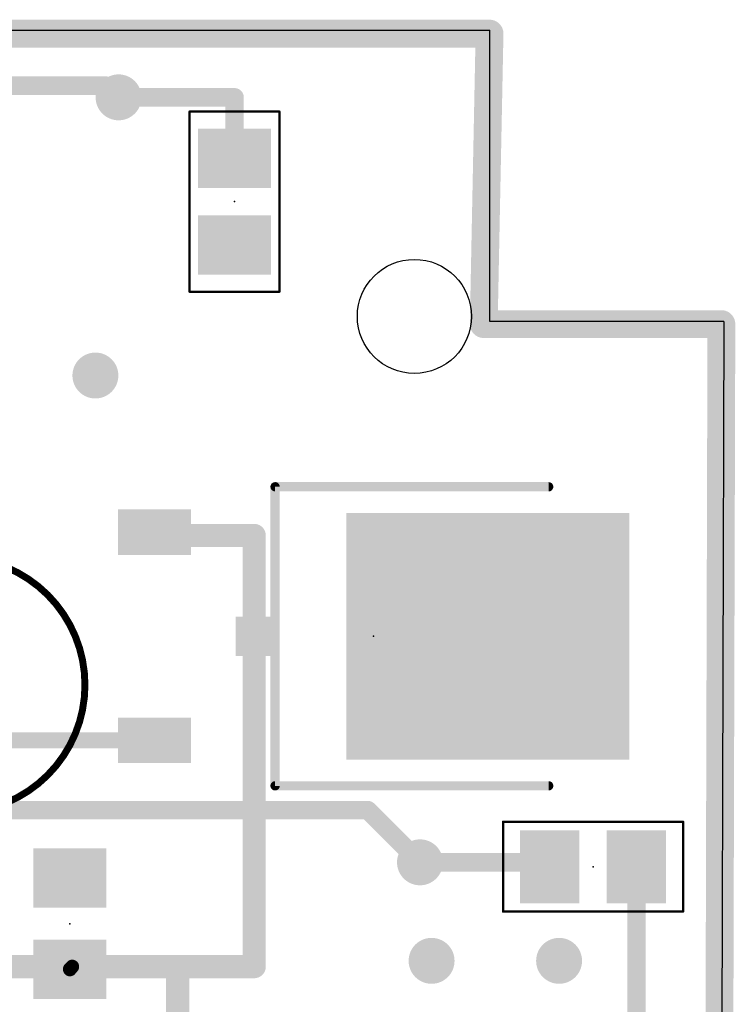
# Model space of a CAD drawing. Extents: x 0 to 100, y -1 to 59.
# Tile 11 of 11: x 85 to 100, y 38 to 59. Entities that reach past the tile are written whole.
import ezdxf

# ---------------------------------------------------------------- set-up
doc = ezdxf.new("R2010")
doc.units = 0
for name, color, linetype in [('1', 12, 'CONTINUOUS'), ('16', 132, 'CONTINUOUS'), ('18', 110, 'CONTINUOUS'), ('20', 53, 'CONTINUOUS'), ('21', 253, 'CONTINUOUS'), ('23', 53, 'CONTINUOUS'), ('39', 12, 'CONTINUOUS')]:
    doc.layers.add(name, color=color, linetype=linetype)

# ---------------------------------------------------------------- blocks, each defined once
blk = doc.blocks.new('RECT')
blk.add_solid([(-0.5, -0.5), (0.5, -0.5), (-0.5, 0.5), (0.5, 0.5)])
blk = doc.blocks.new('ROUNDV')
at = {"const_width": 0.5}
blk.add_lwpolyline([(0, -0.25, 1), (0, 0.25, 1), (0, -0.25)], format="xyb", dxfattribs=at)

msp = doc.modelspace()

# ---------------------------------------------------------------- linework, layer by layer
at = {"layer": '1'}
for points, const_width in [([(94.996, 58.928), (4.953, 58.928)], 0.6096), ([(94.869, 52.562), (94.996, 58.928)], 0.6096), ([(86.868, 57.531), (89.408, 57.531)], 0.4064), ([(89.408, 57.531), (89.408, 56.195)], 0.4064), ([(100.076, 52.562), (94.869, 52.562)], 0.6096), ([(99.949, 6.493), (100.076, 52.562)], 0.6096), ([(87.656, 47.9298), (87.656, 48)], 0.508), ([(89.8398, 47.9298), (87.656, 47.9298)], 0.508), ([(89.8398, 38.481), (89.8398, 47.9298)], 0.508), ([(83.439, 43.44), (87.656, 43.44)], 0.3556), ([(93.472, 40.767), (96.2198, 40.767)], 0.4064), ([(96.2198, 40.767), (96.3152, 40.6716)], 0.4064), ([(98.2152, 36.787), (98.2152, 40.6716)], 0.4064), ([(75.565, 38.481), (85.852, 38.481)], 0.508), ([(85.852, 38.481), (88.1634, 38.481)], 0.508), ([(85.8012, 38.4302), (85.852, 38.481)], 0.3048), ([(88.1634, 34.4424), (88.1634, 38.481)], 0.508), ([(88.1634, 38.481), (89.8398, 38.481)], 0.508), ([(85.8012, 38.4208), (85.8012, 38.4302)], 0.3048)]:
    msp.add_lwpolyline(points, dxfattribs=dict(at, const_width=const_width))
for points, const_width in [([(95.1484, 58.925, 1), (94.8436, 58.931)], 0.3048), ([(94.996, 58.7756, 1), (94.996, 59.0804)], 0.3048), ([(86.868, 57.6326, 1), (86.868, 57.4294)], 0.2032), ([(89.5096, 57.531, 1), (89.3064, 57.531)], 0.2032), ([(89.408, 57.4294, 1), (89.408, 57.6326)], 0.2032), ([(89.3064, 56.195, 1), (89.5096, 56.195)], 0.2032), ([(94.869, 52.7144, 1), (94.869, 52.4096)], 0.3048), ([(100.2284, 52.5616, 1), (99.9236, 52.5624)], 0.3048), ([(100.076, 52.4096, 1), (100.076, 52.7144)], 0.3048), ([(94.7166, 52.565, 1), (95.0214, 52.559)], 0.3048), ([(87.783, 48, 1), (87.529, 48)], 0.254), ([(87.656, 48.0568, 1), (87.656, 47.8028)], 0.254), ([(89.9668, 47.9298, 1), (89.7128, 47.9298)], 0.254), ([(89.8398, 47.8028, 1), (89.8398, 48.0568)], 0.254), ([(87.529, 47.9298, 1), (87.783, 47.9298)], 0.254), ([(87.656, 43.3511, 1), (87.656, 43.5289)], 0.1778), ([(93.472, 40.8686, 1), (93.472, 40.6654)], 0.2032), ([(96.2916, 40.8388, 1), (96.148, 40.6952)], 0.2032), ([(96.2198, 40.6654, 1), (96.2198, 40.8686)], 0.2032), ([(96.2434, 40.5998, 1), (96.387, 40.7434)], 0.2032), ([(98.3168, 40.6716, 1), (98.1136, 40.6716)], 0.2032), ([(85.852, 38.608, 1), (85.852, 38.354)], 0.254), ([(85.9059, 38.4271, 1), (85.7981, 38.5349)], 0.1524), ([(85.852, 38.354, 1), (85.852, 38.608)], 0.254), ([(88.2904, 38.481, 1), (88.0364, 38.481)], 0.254), ([(88.1634, 38.608, 1), (88.1634, 38.354)], 0.254), ([(88.1634, 38.354, 1), (88.1634, 38.608)], 0.254), ([(89.8398, 38.354, 1), (89.8398, 38.608)], 0.254), ([(85.8774, 38.4302, 1), (85.725, 38.4302)], 0.1524), ([(85.7473, 38.4841, 1), (85.8551, 38.3763)], 0.1524), ([(85.725, 38.4208, 1), (85.8774, 38.4208)], 0.1524), ([(89.7128, 38.481, 1), (89.9668, 38.481)], 0.254)]:
    msp.add_lwpolyline(points, format="xyb", dxfattribs=dict(at, const_width=const_width))
at = {"layer": '16'}
for points, const_width in [([(94.996, 58.928), (4.953, 58.928)], 0.6096), ([(94.869, 52.562), (94.996, 58.928)], 0.6096), ([(77.216, 57.785), (86.614, 57.785)], 0.4064), ([(86.614, 57.785), (86.868, 57.531)], 0.4064), ([(100.076, 52.562), (94.869, 52.562)], 0.6096), ([(99.949, 6.493), (100.076, 52.562)], 0.6096), ([(81.788, 41.91), (92.329, 41.91)], 0.4064), ([(92.329, 41.91), (93.472, 40.767)], 0.4064)]:
    msp.add_lwpolyline(points, dxfattribs=dict(at, const_width=const_width))
for points, const_width in [([(95.1484, 58.925, 1), (94.8436, 58.931)], 0.3048), ([(94.996, 58.7756, 1), (94.996, 59.0804)], 0.3048), ([(86.6858, 57.8568, 1), (86.5422, 57.7132)], 0.2032), ([(86.614, 57.6834, 1), (86.614, 57.8866)], 0.2032), ([(86.7962, 57.4592, 1), (86.9398, 57.6028)], 0.2032), ([(94.869, 52.7144, 1), (94.869, 52.4096)], 0.3048), ([(100.2284, 52.5616, 1), (99.9236, 52.5624)], 0.3048), ([(100.076, 52.4096, 1), (100.076, 52.7144)], 0.3048), ([(94.7166, 52.565, 1), (95.0214, 52.559)], 0.3048), ([(92.4008, 41.9818, 1), (92.2572, 41.8382)], 0.2032), ([(92.329, 41.8084, 1), (92.329, 42.0116)], 0.2032), ([(93.4002, 40.6952, 1), (93.5438, 40.8388)], 0.2032)]:
    msp.add_lwpolyline(points, format="xyb", dxfattribs=dict(at, const_width=const_width))
at = {"layer": '20'}
for p, q in [((5, 59), (95, 59)), ((95, 52.619), (95, 59)), ((100.127, 52.619), (95, 52.619)), ((100.127, 52.619), (100, 6.508))]:
    msp.add_line(p, q, dxfattribs=at)
msp.add_circle((93.35, 52.73), 1.25, dxfattribs=at)
at = {"layer": '21', "const_width": 0.2032}
for points in [[(90.297, 42.443), (90.297, 48.997)], [(90.297, 48.997), (96.2914, 48.9966)], [(96.2914, 42.4434), (90.297, 42.443)]]:
    msp.add_lwpolyline(points, dxfattribs=at)
at = {"layer": '21'}
for points, const_width in [([(90.3478, 48.997, 1), (90.2462, 48.997)], 0.1016), ([(90.297, 49.0478, 1), (90.297, 48.9462)], 0.1016), ([(96.2914, 48.9458, 1), (96.2914, 49.0474)], 0.1016), ([(83.3374, 41.8592, 1), (83.3374, 47.4472, 1), (83.3374, 41.8592)], 0.1524), ([(90.297, 42.4938, 1), (90.297, 42.3922)], 0.1016), ([(96.2914, 42.3926, 1), (96.2914, 42.4942)], 0.1016), ([(90.2462, 42.443, 1), (90.3478, 42.443)], 0.1016)]:
    msp.add_lwpolyline(points, format="xyb", dxfattribs=dict(at, const_width=const_width))
at = {"layer": '23'}
for p in [(89.408, 55.245), (92.456, 45.72), (97.2652, 40.6716), (85.8012, 39.4208)]:
    msp.add_point(p, dxfattribs=at)
at = {"layer": '39', "const_width": 0.0508}
for points in [[(88.425, 53.272), (88.425, 57.218)], [(88.425, 57.218), (90.391, 57.218)], [(90.391, 57.218), (90.391, 53.272)], [(90.391, 53.272), (88.425, 53.272)], [(95.2922, 41.6546), (99.2382, 41.6546)], [(95.2922, 39.6886), (95.2922, 41.6546)], [(99.2382, 41.6546), (99.2382, 39.6886)], [(99.2382, 39.6886), (95.2922, 39.6886)]]:
    msp.add_lwpolyline(points, dxfattribs=at)
at = {"layer": '39', "const_width": 0.0254}
for points in [[(88.4377, 57.218, 1), (88.4123, 57.218)], [(88.425, 57.2307, 1), (88.425, 57.2053)], [(90.4037, 57.218, 1), (90.3783, 57.218)], [(90.391, 57.2053, 1), (90.391, 57.2307)], [(88.425, 53.2847, 1), (88.425, 53.2593)], [(90.391, 53.2593, 1), (90.391, 53.2847)], [(88.4123, 53.272, 1), (88.4377, 53.272)], [(90.3783, 53.272, 1), (90.4037, 53.272)], [(95.2922, 41.6673, 1), (95.2922, 41.6419)], [(95.3049, 41.6546, 1), (95.2795, 41.6546)], [(99.2509, 41.6546, 1), (99.2255, 41.6546)], [(99.2382, 41.6419, 1), (99.2382, 41.6673)], [(95.2922, 39.7013, 1), (95.2922, 39.6759)], [(99.2382, 39.6759, 1), (99.2382, 39.7013)], [(95.2795, 39.6886, 1), (95.3049, 39.6886)], [(99.2255, 39.6886, 1), (99.2509, 39.6886)]]:
    msp.add_lwpolyline(points, format="xyb", dxfattribs=at)

# ---------------------------------------------------------------- block references
at = {"layer": '1'}
for p, xscale, yscale, rotation in [((89.408, 56.195), 1.3, 1.6, 90), ((89.408, 54.295), 1.3, 1.6, 90), ((94.956, 45.72), 5.4, 6.2, 270), ((85.8012, 40.4208), 1.3, 1.6, 90), ((85.8012, 38.4208), 1.3, 1.6, 90)]:
    msp.add_blockref('RECT', p, dxfattribs=dict(at, xscale=xscale, yscale=yscale, rotation=rotation))
at = {"layer": '1', "yscale": 1.6, "rotation": 270}
for p in [(87.656, 48), (87.656, 43.44)]:
    msp.add_blockref('RECT', p, dxfattribs=at)
at = {"layer": '1', "xscale": 1.3, "yscale": 1.6}
for p in [(96.3152, 40.6716), (98.2152, 40.6716)]:
    msp.add_blockref('RECT', p, dxfattribs=at)
at = {"layer": '18', "xscale": 1.0064, "yscale": 1.0064}
for p in [(86.868, 57.531), (86.868, 57.531), (86.36, 51.435), (86.36, 51.435), (94.107, 46.355), (94.107, 46.355), (95.123, 46.355), (95.123, 46.355), (96.139, 46.355), (96.139, 46.355), (94.107, 45.339), (94.107, 45.339), (95.123, 45.339), (95.123, 45.339), (96.139, 45.339), (96.139, 45.339), (93.472, 40.767), (93.472, 40.767), (93.726, 38.608), (93.726, 38.608), (96.52, 38.608), (96.52, 38.608)]:
    msp.add_blockref('ROUNDV', p, dxfattribs=at)
at = {"layer": '21', "xscale": 0.8636, "yscale": 0.762, "rotation": 270}
msp.add_blockref('RECT', (89.8144, 45.72), dxfattribs=at)

doc.saveas('drawing.dxf')
